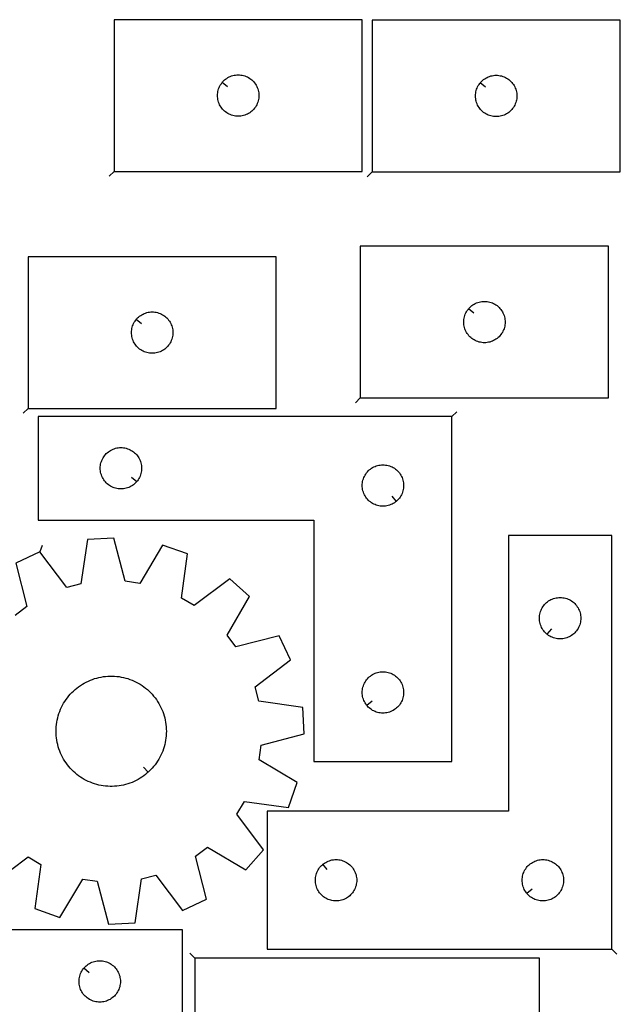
# Model space of a CAD drawing. Header units: millimetres. Extents: x 7 to 1243, y 7 to 1755.
# Tile 16 of 16: x 982 to 1243, y 1327 to 1755. Entities that reach past the tile are written whole.
import ezdxf

# ---------------------------------------------------------------- set-up
doc = ezdxf.new("R2010")
doc.units = ezdxf.units.MM
doc.layers.add('CUT', color=7, linetype='CONTINUOUS', true_color=0x000000)
doc.layers.add('LEADIN', color=1, linetype='CONTINUOUS', true_color=0xff0000)

msp = doc.modelspace()

# ---------------------------------------------------------------- linework, layer by layer
at = {"layer": 'CUT'}
for points in [[(1023.218192, 1689.222474), (1131.218192, 1689.222474), (1131.218192, 1755.222474), (1023.218192, 1755.222474)], [(1135.476706, 1689.038392), (1243.476706, 1689.038392), (1243.476706, 1755.038392), (1135.476706, 1755.038392)], [(1070.264823, 1727.928957), (1070.451634, 1728.156586), (1070.854231, 1728.586435), (1071.28408, 1728.989032), (1071.739339, 1729.362654), (1072.21806, 1729.705701), (1072.718192, 1730.016703), (1073.237594, 1730.294329), (1073.774041, 1730.53739), (1074.325237, 1730.744845), (1074.88882, 1730.915807), (1075.462379, 1731.049542), (1076.043456, 1731.145478), (1076.629564, 1731.203204), (1077.218192, 1731.222474), (1077.80682, 1731.203204), (1078.392928, 1731.145478), (1078.974005, 1731.049542), (1079.547563, 1730.915807), (1080.111147, 1730.744845), (1080.662343, 1730.53739), (1081.19879, 1730.294329), (1081.718192, 1730.016703), (1082.218324, 1729.705701), (1082.697045, 1729.362654), (1083.152304, 1728.989032), (1083.582153, 1728.586435), (1083.98475, 1728.156586), (1084.358372, 1727.701327), (1084.701418, 1727.222606), (1085.01242, 1726.722474), (1085.290047, 1726.203072), (1085.533108, 1725.666625), (1085.740563, 1725.115429), (1085.911524, 1724.551846), (1086.045259, 1723.978287), (1086.141196, 1723.39721), (1086.198922, 1722.811102), (1086.218192, 1722.222474), (1086.198922, 1721.633846), (1086.141196, 1721.047738), (1086.045259, 1720.466661), (1085.911524, 1719.893103), (1085.740563, 1719.329519), (1085.533108, 1718.778323), (1085.290047, 1718.241876), (1085.01242, 1717.722474), (1084.701418, 1717.222342), (1084.358372, 1716.743621), (1083.98475, 1716.288362), (1083.582153, 1715.858513), (1083.152304, 1715.455916), (1082.697045, 1715.082294), (1082.218324, 1714.739248), (1081.718192, 1714.428245), (1081.19879, 1714.150619), (1080.662343, 1713.907558), (1080.111147, 1713.700103), (1079.547563, 1713.529142), (1078.974005, 1713.395407), (1078.392928, 1713.29947), (1077.80682, 1713.241744), (1077.218192, 1713.222474), (1076.629564, 1713.241744), (1076.043456, 1713.29947), (1075.462379, 1713.395407), (1074.88882, 1713.529142), (1074.325237, 1713.700103), (1073.774041, 1713.907558), (1073.237594, 1714.150619), (1072.718192, 1714.428245), (1072.21806, 1714.739248), (1071.739339, 1715.082294), (1071.28408, 1715.455916), (1070.854231, 1715.858513), (1070.451634, 1716.288362), (1070.078012, 1716.743621), (1069.734965, 1717.222342), (1069.423963, 1717.722474), (1069.146337, 1718.241876), (1068.903276, 1718.778323), (1068.695821, 1719.329519), (1068.524859, 1719.893103), (1068.391124, 1720.466661), (1068.295188, 1721.047738), (1068.237462, 1721.633846), (1068.218192, 1722.222474), (1068.237462, 1722.811102), (1068.295188, 1723.39721), (1068.391124, 1723.978287), (1068.524859, 1724.551846), (1068.695821, 1725.115429), (1068.903276, 1725.666625), (1069.146337, 1726.203072), (1069.423963, 1726.722474), (1069.734965, 1727.222606), (1070.078012, 1727.701327)], [(1182.523337, 1727.744875), (1182.710148, 1727.972504), (1183.112745, 1728.402353), (1183.542594, 1728.80495), (1183.997853, 1729.178572), (1184.476574, 1729.521619), (1184.976706, 1729.832621), (1185.496108, 1730.110247), (1186.032555, 1730.353308), (1186.583751, 1730.560763), (1187.147335, 1730.731725), (1187.720893, 1730.86546), (1188.301971, 1730.961396), (1188.888078, 1731.019122), (1189.476706, 1731.038392), (1190.065334, 1731.019122), (1190.651442, 1730.961396), (1191.232519, 1730.86546), (1191.806078, 1730.731725), (1192.369661, 1730.560763), (1192.920857, 1730.353308), (1193.457304, 1730.110247), (1193.976706, 1729.832621), (1194.476838, 1729.521619), (1194.955559, 1729.178572), (1195.410819, 1728.80495), (1195.840667, 1728.402353), (1196.243265, 1727.972504), (1196.616886, 1727.517245), (1196.959933, 1727.038524), (1197.270935, 1726.538392), (1197.548561, 1726.01899), (1197.791622, 1725.482543), (1197.999077, 1724.931347), (1198.170039, 1724.367763), (1198.303774, 1723.794205), (1198.39971, 1723.213128), (1198.457437, 1722.62702), (1198.476706, 1722.038392), (1198.457437, 1721.449764), (1198.39971, 1720.863656), (1198.303774, 1720.282579), (1198.170039, 1719.709021), (1197.999077, 1719.145437), (1197.791622, 1718.594241), (1197.548561, 1718.057794), (1197.270935, 1717.538392), (1196.959933, 1717.03826), (1196.616886, 1716.559539), (1196.243265, 1716.10428), (1195.840667, 1715.674431), (1195.410819, 1715.271834), (1194.955559, 1714.898212), (1194.476838, 1714.555166), (1193.976706, 1714.244163), (1193.457304, 1713.966537), (1192.920857, 1713.723476), (1192.369661, 1713.516021), (1191.806078, 1713.34506), (1191.232519, 1713.211325), (1190.651442, 1713.115388), (1190.065334, 1713.057662), (1189.476706, 1713.038392), (1188.888078, 1713.057662), (1188.301971, 1713.115388), (1187.720893, 1713.211325), (1187.147335, 1713.34506), (1186.583751, 1713.516021), (1186.032555, 1713.723476), (1185.496108, 1713.966537), (1184.976706, 1714.244163), (1184.476574, 1714.555166), (1183.997853, 1714.898212), (1183.542594, 1715.271834), (1183.112745, 1715.674431), (1182.710148, 1716.10428), (1182.336526, 1716.559539), (1181.99348, 1717.03826), (1181.682478, 1717.538392), (1181.404852, 1718.057794), (1181.16179, 1718.594241), (1180.954335, 1719.145437), (1180.783374, 1719.709021), (1180.649639, 1720.282579), (1180.553702, 1720.863656), (1180.495976, 1721.449764), (1180.476706, 1722.038392), (1180.495976, 1722.62702), (1180.553702, 1723.213128), (1180.649639, 1723.794205), (1180.783374, 1724.367763), (1180.954335, 1724.931347), (1181.16179, 1725.482543), (1181.404852, 1726.01899), (1181.682478, 1726.538392), (1181.99348, 1727.038524), (1182.336526, 1727.517245)], [(1130.354987, 1590.697083), (1238.354987, 1590.697083), (1238.354987, 1656.697083), (1130.354987, 1656.697083)], [(985.797599, 1586.105775), (1093.797599, 1586.105775), (1093.797599, 1652.105775), (985.797599, 1652.105775)], [(1177.401618, 1629.403566), (1177.588429, 1629.631196), (1177.991026, 1630.061045), (1178.420875, 1630.463642), (1178.876134, 1630.837264), (1179.354855, 1631.18031), (1179.854987, 1631.491312), (1180.374389, 1631.768938), (1180.910836, 1632.011999), (1181.462032, 1632.219455), (1182.025615, 1632.390416), (1182.599174, 1632.524151), (1183.180251, 1632.620087), (1183.766359, 1632.677814), (1184.354987, 1632.697083), (1184.943615, 1632.677814), (1185.529723, 1632.620087), (1186.1108, 1632.524151), (1186.684358, 1632.390416), (1187.247942, 1632.219455), (1187.799138, 1632.011999), (1188.335585, 1631.768938), (1188.854987, 1631.491312), (1189.355119, 1631.18031), (1189.83384, 1630.837264), (1190.289099, 1630.463642), (1190.718948, 1630.061045), (1191.121545, 1629.631196), (1191.495167, 1629.175936), (1191.838213, 1628.697216), (1192.149216, 1628.197083), (1192.426842, 1627.677682), (1192.669903, 1627.141234), (1192.877358, 1626.590039), (1193.048319, 1626.026455), (1193.182054, 1625.452896), (1193.277991, 1624.871819), (1193.335717, 1624.285712), (1193.354987, 1623.697083), (1193.335717, 1623.108455), (1193.277991, 1622.522348), (1193.182054, 1621.941271), (1193.048319, 1621.367712), (1192.877358, 1620.804128), (1192.669903, 1620.252933), (1192.426842, 1619.716485), (1192.149216, 1619.197083), (1191.838213, 1618.696951), (1191.495167, 1618.218231), (1191.121545, 1617.762971), (1190.718948, 1617.333122), (1190.289099, 1616.930525), (1189.83384, 1616.556903), (1189.355119, 1616.213857), (1188.854987, 1615.902855), (1188.335585, 1615.625229), (1187.799138, 1615.382168), (1187.247942, 1615.174712), (1186.684358, 1615.003751), (1186.1108, 1614.870016), (1185.529723, 1614.77408), (1184.943615, 1614.716353), (1184.354987, 1614.697083), (1183.766359, 1614.716353), (1183.180251, 1614.77408), (1182.599174, 1614.870016), (1182.025615, 1615.003751), (1181.462032, 1615.174712), (1180.910836, 1615.382168), (1180.374389, 1615.625229), (1179.854987, 1615.902855), (1179.354855, 1616.213857), (1178.876134, 1616.556903), (1178.420875, 1616.930525), (1177.991026, 1617.333122), (1177.588429, 1617.762971), (1177.214807, 1618.218231), (1176.87176, 1618.696951), (1176.560758, 1619.197083), (1176.283132, 1619.716485), (1176.040071, 1620.252933), (1175.832616, 1620.804128), (1175.661654, 1621.367712), (1175.527919, 1621.941271), (1175.431983, 1622.522348), (1175.374257, 1623.108455), (1175.354987, 1623.697083), (1175.374257, 1624.285712), (1175.431983, 1624.871819), (1175.527919, 1625.452896), (1175.661654, 1626.026455), (1175.832616, 1626.590039), (1176.040071, 1627.141234), (1176.283132, 1627.677682), (1176.560758, 1628.197083), (1176.87176, 1628.697216), (1177.214807, 1629.175936)], [(1032.844229, 1624.812257), (1033.03104, 1625.039887), (1033.433638, 1625.469736), (1033.863486, 1625.872333), (1034.318746, 1626.245955), (1034.797466, 1626.589001), (1035.297599, 1626.900004), (1035.817, 1627.17763), (1036.353448, 1627.420691), (1036.904643, 1627.628146), (1037.468227, 1627.799107), (1038.041786, 1627.932842), (1038.622863, 1628.028779), (1039.20897, 1628.086505), (1039.797599, 1628.105775), (1040.386227, 1628.086505), (1040.972334, 1628.028779), (1041.553411, 1627.932842), (1042.12697, 1627.799107), (1042.690554, 1627.628146), (1043.241749, 1627.420691), (1043.778197, 1627.17763), (1044.297599, 1626.900004), (1044.797731, 1626.589001), (1045.276451, 1626.245955), (1045.731711, 1625.872333), (1046.16156, 1625.469736), (1046.564157, 1625.039887), (1046.937779, 1624.584628), (1047.280825, 1624.105907), (1047.591827, 1623.605775), (1047.869453, 1623.086373), (1048.112514, 1622.549926), (1048.31997, 1621.99873), (1048.490931, 1621.435146), (1048.624666, 1620.861588), (1048.720602, 1620.280511), (1048.778329, 1619.694403), (1048.797599, 1619.105775), (1048.778329, 1618.517147), (1048.720602, 1617.931039), (1048.624666, 1617.349962), (1048.490931, 1616.776403), (1048.31997, 1616.21282), (1048.112514, 1615.661624), (1047.869453, 1615.125177), (1047.591827, 1614.605775), (1047.280825, 1614.105643), (1046.937779, 1613.626922), (1046.564157, 1613.171663), (1046.16156, 1612.741814), (1045.731711, 1612.339217), (1045.276451, 1611.965595), (1044.797731, 1611.622548), (1044.297599, 1611.311546), (1043.778197, 1611.03392), (1043.241749, 1610.790859), (1042.690554, 1610.583404), (1042.12697, 1610.412442), (1041.553411, 1610.278707), (1040.972334, 1610.182771), (1040.386227, 1610.125045), (1039.797599, 1610.105775), (1039.20897, 1610.125045), (1038.622863, 1610.182771), (1038.041786, 1610.278707), (1037.468227, 1610.412442), (1036.904643, 1610.583404), (1036.353448, 1610.790859), (1035.817, 1611.03392), (1035.297599, 1611.311546), (1034.797466, 1611.622548), (1034.318746, 1611.965595), (1033.863486, 1612.339217), (1033.433638, 1612.741814), (1033.03104, 1613.171663), (1032.657419, 1613.626922), (1032.314372, 1614.105643), (1032.00337, 1614.605775), (1031.725744, 1615.125177), (1031.482683, 1615.661624), (1031.275227, 1616.21282), (1031.104266, 1616.776403), (1030.970531, 1617.349962), (1030.874595, 1617.931039), (1030.816868, 1618.517147), (1030.797599, 1619.105775), (1030.816868, 1619.694403), (1030.874595, 1620.280511), (1030.970531, 1620.861588), (1031.104266, 1621.435146), (1031.275227, 1621.99873), (1031.482683, 1622.549926), (1031.725744, 1623.086373), (1032.00337, 1623.605775), (1032.314372, 1624.105907), (1032.657419, 1624.584628)], [(1170.188343, 1582.577004), (990.188343, 1582.577004), (990.188343, 1537.577004), (1110.188343, 1537.577004), (1110.188343, 1432.577004), (1170.188343, 1432.577004)], [(1033.141712, 1554.370521), (1032.954901, 1554.142892), (1032.552304, 1553.713043), (1032.122455, 1553.310446), (1031.667196, 1552.936824), (1031.188475, 1552.593778), (1030.688343, 1552.282775), (1030.168941, 1552.005149), (1029.632494, 1551.762088), (1029.081298, 1551.554633), (1028.517714, 1551.383672), (1027.944156, 1551.249937), (1027.363079, 1551.154), (1026.776971, 1551.096274), (1026.188343, 1551.077004), (1025.599715, 1551.096274), (1025.013607, 1551.154), (1024.43253, 1551.249937), (1023.858971, 1551.383672), (1023.295388, 1551.554633), (1022.744192, 1551.762088), (1022.207745, 1552.005149), (1021.688343, 1552.282775), (1021.188211, 1552.593778), (1020.70949, 1552.936824), (1020.254231, 1553.310446), (1019.824382, 1553.713043), (1019.421785, 1554.142892), (1019.048163, 1554.598151), (1018.705116, 1555.076872), (1018.394114, 1555.577004), (1018.116488, 1556.096406), (1017.873427, 1556.632853), (1017.665972, 1557.184049), (1017.49501, 1557.747633), (1017.361275, 1558.321191), (1017.265339, 1558.902268), (1017.207613, 1559.488376), (1017.188343, 1560.077004), (1017.207613, 1560.665632), (1017.265339, 1561.25174), (1017.361275, 1561.832817), (1017.49501, 1562.406375), (1017.665972, 1562.969959), (1017.873427, 1563.521155), (1018.116488, 1564.057602), (1018.394114, 1564.577004), (1018.705116, 1565.077136), (1019.048163, 1565.555857), (1019.421785, 1566.011116), (1019.824382, 1566.440965), (1020.254231, 1566.843562), (1020.70949, 1567.217184), (1021.188211, 1567.560231), (1021.688343, 1567.871233), (1022.207745, 1568.148859), (1022.744192, 1568.39192), (1023.295388, 1568.599375), (1023.858971, 1568.770336), (1024.43253, 1568.904072), (1025.013607, 1569.000008), (1025.599715, 1569.057734), (1026.188343, 1569.077004), (1026.776971, 1569.057734), (1027.363079, 1569.000008), (1027.944156, 1568.904072), (1028.517714, 1568.770336), (1029.081298, 1568.599375), (1029.632494, 1568.39192), (1030.168941, 1568.148859), (1030.688343, 1567.871233), (1031.188475, 1567.560231), (1031.667196, 1567.217184), (1032.122455, 1566.843562), (1032.552304, 1566.440965), (1032.954901, 1566.011116), (1033.328523, 1565.555857), (1033.671569, 1565.077136), (1033.982571, 1564.577004), (1034.260198, 1564.057602), (1034.503259, 1563.521155), (1034.710714, 1562.969959), (1034.881675, 1562.406375), (1035.01541, 1561.832817), (1035.111347, 1561.25174), (1035.169073, 1560.665632), (1035.188343, 1560.077004), (1035.169073, 1559.488376), (1035.111347, 1558.902268), (1035.01541, 1558.321191), (1034.881675, 1557.747633), (1034.710714, 1557.184049), (1034.503259, 1556.632853), (1034.260198, 1556.096406), (1033.982571, 1555.577004), (1033.671569, 1555.076872), (1033.328523, 1554.598151)], [(1145.894825, 1545.623635), (1145.667196, 1545.436824), (1145.188475, 1545.093778), (1144.688343, 1544.782775), (1144.168941, 1544.505149), (1143.632494, 1544.262088), (1143.081298, 1544.054633), (1142.517714, 1543.883672), (1141.944156, 1543.749937), (1141.363079, 1543.654), (1140.776971, 1543.596274), (1140.188343, 1543.577004), (1139.599715, 1543.596274), (1139.013607, 1543.654), (1138.43253, 1543.749937), (1137.858971, 1543.883672), (1137.295388, 1544.054633), (1136.744192, 1544.262088), (1136.207745, 1544.505149), (1135.688343, 1544.782775), (1135.188211, 1545.093778), (1134.70949, 1545.436824), (1134.254231, 1545.810446), (1133.824382, 1546.213043), (1133.421785, 1546.642892), (1133.048163, 1547.098151), (1132.705116, 1547.576872), (1132.394114, 1548.077004), (1132.116488, 1548.596406), (1131.873427, 1549.132853), (1131.665972, 1549.684049), (1131.49501, 1550.247633), (1131.361275, 1550.821191), (1131.265339, 1551.402268), (1131.207613, 1551.988376), (1131.188343, 1552.577004), (1131.207613, 1553.165632), (1131.265339, 1553.75174), (1131.361275, 1554.332817), (1131.49501, 1554.906375), (1131.665972, 1555.469959), (1131.873427, 1556.021155), (1132.116488, 1556.557602), (1132.394114, 1557.077004), (1132.705116, 1557.577136), (1133.048163, 1558.055857), (1133.421785, 1558.511116), (1133.824382, 1558.940965), (1134.254231, 1559.343562), (1134.70949, 1559.717184), (1135.188211, 1560.060231), (1135.688343, 1560.371233), (1136.207745, 1560.648859), (1136.744192, 1560.89192), (1137.295388, 1561.099375), (1137.858971, 1561.270336), (1138.43253, 1561.404072), (1139.013607, 1561.500008), (1139.599715, 1561.557734), (1140.188343, 1561.577004), (1140.776971, 1561.557734), (1141.363079, 1561.500008), (1141.944156, 1561.404072), (1142.517714, 1561.270336), (1143.081298, 1561.099375), (1143.632494, 1560.89192), (1144.168941, 1560.648859), (1144.688343, 1560.371233), (1145.188475, 1560.060231), (1145.667196, 1559.717184), (1146.122455, 1559.343562), (1146.552304, 1558.940965), (1146.954901, 1558.511116), (1147.328523, 1558.055857), (1147.671569, 1557.577136), (1147.982571, 1557.077004), (1148.260198, 1556.557602), (1148.503259, 1556.021155), (1148.710714, 1555.469959), (1148.881675, 1554.906375), (1149.01541, 1554.332817), (1149.111347, 1553.75174), (1149.169073, 1553.165632), (1149.188343, 1552.577004), (1149.169073, 1551.988376), (1149.111347, 1551.402268), (1149.01541, 1550.821191), (1148.881675, 1550.247633), (1148.710714, 1549.684049), (1148.503259, 1549.132853), (1148.260198, 1548.596406), (1147.982571, 1548.077004), (1147.671569, 1547.576872), (1147.328523, 1547.098151), (1146.954901, 1546.642892), (1146.552304, 1546.213043), (1146.122455, 1545.810446)], [(1239.783289, 1350.865381), (1239.783289, 1530.865381), (1194.783289, 1530.865381), (1194.783289, 1410.865381), (1089.783289, 1410.865381), (1089.783289, 1350.865381)], [(1211.576807, 1487.912012), (1211.349177, 1488.098823), (1210.919328, 1488.50142), (1210.516731, 1488.931269), (1210.143109, 1489.386528), (1209.800063, 1489.865249), (1209.489061, 1490.365381), (1209.211435, 1490.884783), (1208.968373, 1491.42123), (1208.760918, 1491.972426), (1208.589957, 1492.53601), (1208.456222, 1493.109568), (1208.360286, 1493.690645), (1208.302559, 1494.276753), (1208.283289, 1494.865381), (1208.302559, 1495.454009), (1208.360286, 1496.040117), (1208.456222, 1496.621194), (1208.589957, 1497.194752), (1208.760918, 1497.758336), (1208.968373, 1498.309532), (1209.211435, 1498.845979), (1209.489061, 1499.365381), (1209.800063, 1499.865513), (1210.143109, 1500.344234), (1210.516731, 1500.799493), (1210.919328, 1501.229342), (1211.349177, 1501.631939), (1211.804436, 1502.005561), (1212.283157, 1502.348607), (1212.783289, 1502.65961), (1213.302691, 1502.937236), (1213.839138, 1503.180297), (1214.390334, 1503.387752), (1214.953918, 1503.558713), (1215.527476, 1503.692448), (1216.108554, 1503.788385), (1216.694661, 1503.846111), (1217.283289, 1503.865381), (1217.871917, 1503.846111), (1218.458025, 1503.788385), (1219.039102, 1503.692448), (1219.612661, 1503.558713), (1220.176244, 1503.387752), (1220.72744, 1503.180297), (1221.263887, 1502.937236), (1221.783289, 1502.65961), (1222.283421, 1502.348607), (1222.762142, 1502.005561), (1223.217402, 1501.631939), (1223.64725, 1501.229342), (1224.049848, 1500.799493), (1224.423469, 1500.344234), (1224.766516, 1499.865513), (1225.077518, 1499.365381), (1225.355144, 1498.845979), (1225.598205, 1498.309532), (1225.80566, 1497.758336), (1225.976622, 1497.194752), (1226.110357, 1496.621194), (1226.206293, 1496.040117), (1226.26402, 1495.454009), (1226.283289, 1494.865381), (1226.26402, 1494.276753), (1226.206293, 1493.690645), (1226.110357, 1493.109568), (1225.976622, 1492.53601), (1225.80566, 1491.972426), (1225.598205, 1491.42123), (1225.355144, 1490.884783), (1225.077518, 1490.365381), (1224.766516, 1489.865249), (1224.423469, 1489.386528), (1224.049848, 1488.931269), (1223.64725, 1488.50142), (1223.217402, 1488.098823), (1222.762142, 1487.725201), (1222.283421, 1487.382154), (1221.783289, 1487.071152), (1221.263887, 1486.793526), (1220.72744, 1486.550465), (1220.176244, 1486.34301), (1219.612661, 1486.172048), (1219.039102, 1486.038313), (1218.458025, 1485.942377), (1217.871917, 1485.884651), (1217.283289, 1485.865381), (1216.694661, 1485.884651), (1216.108554, 1485.942377), (1215.527476, 1486.038313), (1214.953918, 1486.172048), (1214.390334, 1486.34301), (1213.839138, 1486.550465), (1213.302691, 1486.793526), (1212.783289, 1487.071152), (1212.283157, 1487.382154), (1211.804436, 1487.725201)], [(1038.029722, 1427.865627), (1037.666144, 1427.537779), (1036.912846, 1426.912289), (1036.134663, 1426.318045), (1035.332889, 1425.756037), (1034.508858, 1425.2272), (1033.663943, 1424.732413), (1032.799549, 1424.272502), (1031.917116, 1423.848231), (1031.018111, 1423.460305), (1030.104032, 1423.109372), (1029.176399, 1422.796015), (1028.236757, 1422.520756), (1027.286669, 1422.284052), (1026.327717, 1422.086298), (1025.361497, 1421.927823), (1024.389618, 1421.80889), (1023.413696, 1421.729698), (1022.435356, 1421.690379), (1021.456226, 1421.690997), (1020.477937, 1421.731552), (1019.502115, 1421.811976), (1018.530387, 1421.932136), (1017.564368, 1422.091831), (1016.605666, 1422.290796), (1015.655878, 1422.5287), (1014.716585, 1422.805146), (1013.789348, 1423.119674), (1012.875713, 1423.471761), (1011.977199, 1423.860821), (1011.095302, 1424.286207), (1010.23149, 1424.747209), (1009.3872, 1425.243062), (1008.563838, 1425.77294), (1007.762774, 1426.33596), (1006.985342, 1426.931186), (1006.232835, 1427.557627), (1005.506506, 1428.214241), (1004.807563, 1428.899934), (1004.137171, 1429.613565), (1003.496445, 1430.353946), (1002.886451, 1431.119846), (1002.308205, 1431.909989), (1001.762668, 1432.723061), (1001.25075, 1433.557707), (1000.773302, 1434.41254), (1000.331118, 1435.286135), (999.924936, 1436.17704), (999.55543, 1437.08377), (999.223215, 1438.004818), (998.928846, 1438.93865), (998.672811, 1439.883711), (998.455537, 1440.83843), (998.277385, 1441.801216), (998.138652, 1442.770467), (998.03957, 1443.744571), (997.980301, 1444.721905), (997.960947, 1445.700844), (997.981538, 1446.679757), (998.04204, 1447.657016), (998.142353, 1448.630993), (998.28231, 1449.600069), (998.461677, 1450.562629), (998.680157, 1451.517072), (998.937385, 1452.46181), (999.232933, 1453.395269), (999.56631, 1454.315897), (999.936961, 1455.22216), (1000.344269, 1456.112551), (1000.787555, 1456.985587), (1001.266082, 1457.839816), (1001.779054, 1458.673815), (1002.325617, 1459.486197), (1002.904861, 1460.275609), (1003.515821, 1461.040738), (1004.157482, 1461.78031), (1004.828775, 1462.493094), (1005.528583, 1463.177904), (1006.25574, 1463.8336), (1007.009038, 1464.45909), (1007.787221, 1465.053334), (1008.588995, 1465.615342), (1009.413026, 1466.144179), (1010.257941, 1466.638965), (1011.122335, 1467.098877), (1012.004768, 1467.523148), (1012.903773, 1467.911073), (1013.817852, 1468.262006), (1014.745485, 1468.575364), (1015.685127, 1468.850623), (1016.635215, 1469.087327), (1017.594167, 1469.285081), (1018.560387, 1469.443556), (1019.532266, 1469.562488), (1020.508188, 1469.64168), (1021.486528, 1469.681), (1022.465658, 1469.680382), (1023.443947, 1469.639827), (1024.419769, 1469.559402), (1025.391497, 1469.439243), (1026.357516, 1469.279547), (1027.316218, 1469.080582), (1028.266006, 1468.842679), (1029.205299, 1468.566233), (1030.132536, 1468.251705), (1031.046171, 1467.899618), (1031.944685, 1467.510558), (1032.826582, 1467.085172), (1033.690394, 1466.624169), (1034.534684, 1466.128317), (1035.358046, 1465.598439), (1036.15911, 1465.035419), (1036.936542, 1464.440193), (1037.689049, 1463.813752), (1038.415378, 1463.157138), (1039.114321, 1462.471445), (1039.784713, 1461.757814), (1040.425439, 1461.017432), (1041.035433, 1460.251533), (1041.613679, 1459.461389), (1042.159216, 1458.648318), (1042.671134, 1457.813671), (1043.148582, 1456.958839), (1043.590766, 1456.085244), (1043.996948, 1455.194339), (1044.366454, 1454.287608), (1044.698669, 1453.366561), (1044.993038, 1452.432729), (1045.249073, 1451.487667), (1045.466347, 1450.532949), (1045.644499, 1449.570163), (1045.783232, 1448.600912), (1045.882314, 1447.626808), (1045.941583, 1446.649474), (1045.960937, 1445.670535), (1045.940346, 1444.691622), (1045.879844, 1443.714363), (1045.779531, 1442.740385), (1045.639574, 1441.77131), (1045.460207, 1440.80875), (1045.241727, 1439.854306), (1044.984499, 1438.909569), (1044.688951, 1437.97611), (1044.355574, 1437.055482), (1043.984923, 1436.149219), (1043.577615, 1435.258828), (1043.134329, 1434.385792), (1042.655802, 1433.531563), (1042.14283, 1432.697564), (1041.596267, 1431.885182), (1041.017023, 1431.095769), (1040.406063, 1430.330641), (1039.764402, 1429.591069), (1039.093109, 1428.878285), (1038.393301, 1428.193475)], [(1133.234974, 1456.870521), (1133.048163, 1457.098151), (1132.705116, 1457.576872), (1132.394114, 1458.077004), (1132.116488, 1458.596406), (1131.873427, 1459.132853), (1131.665972, 1459.684049), (1131.49501, 1460.247633), (1131.361275, 1460.821191), (1131.265339, 1461.402268), (1131.207613, 1461.988376), (1131.188343, 1462.577004), (1131.207613, 1463.165632), (1131.265339, 1463.75174), (1131.361275, 1464.332817), (1131.49501, 1464.906375), (1131.665972, 1465.469959), (1131.873427, 1466.021155), (1132.116488, 1466.557602), (1132.394114, 1467.077004), (1132.705116, 1467.577136), (1133.048163, 1468.055857), (1133.421785, 1468.511116), (1133.824382, 1468.940965), (1134.254231, 1469.343562), (1134.70949, 1469.717184), (1135.188211, 1470.060231), (1135.688343, 1470.371233), (1136.207745, 1470.648859), (1136.744192, 1470.89192), (1137.295388, 1471.099375), (1137.858971, 1471.270336), (1138.43253, 1471.404072), (1139.013607, 1471.500008), (1139.599715, 1471.557734), (1140.188343, 1471.577004), (1140.776971, 1471.557734), (1141.363079, 1471.500008), (1141.944156, 1471.404072), (1142.517714, 1471.270336), (1143.081298, 1471.099375), (1143.632494, 1470.89192), (1144.168941, 1470.648859), (1144.688343, 1470.371233), (1145.188475, 1470.060231), (1145.667196, 1469.717184), (1146.122455, 1469.343562), (1146.552304, 1468.940965), (1146.954901, 1468.511116), (1147.328523, 1468.055857), (1147.671569, 1467.577136), (1147.982571, 1467.077004), (1148.260198, 1466.557602), (1148.503259, 1466.021155), (1148.710714, 1465.469959), (1148.881675, 1464.906375), (1149.01541, 1464.332817), (1149.111347, 1463.75174), (1149.169073, 1463.165632), (1149.188343, 1462.577004), (1149.169073, 1461.988376), (1149.111347, 1461.402268), (1149.01541, 1460.821191), (1148.881675, 1460.247633), (1148.710714, 1459.684049), (1148.503259, 1459.132853), (1148.260198, 1458.596406), (1147.982571, 1458.077004), (1147.671569, 1457.576872), (1147.328523, 1457.098151), (1146.954901, 1456.642892), (1146.552304, 1456.213043), (1146.122455, 1455.810446), (1145.667196, 1455.436824), (1145.188475, 1455.093778), (1144.688343, 1454.782775), (1144.168941, 1454.505149), (1143.632494, 1454.262088), (1143.081298, 1454.054633), (1142.517714, 1453.883672), (1141.944156, 1453.749937), (1141.363079, 1453.654), (1140.776971, 1453.596274), (1140.188343, 1453.577004), (1139.599715, 1453.596274), (1139.013607, 1453.654), (1138.43253, 1453.749937), (1137.858971, 1453.883672), (1137.295388, 1454.054633), (1136.744192, 1454.262088), (1136.207745, 1454.505149), (1135.688343, 1454.782775), (1135.188211, 1455.093778), (1134.70949, 1455.436824), (1134.254231, 1455.810446), (1133.824382, 1456.213043), (1133.421785, 1456.642892)], [(872.956046, 1314.350308), (1052.956046, 1314.350308), (1052.956046, 1359.350308), (932.956046, 1359.350308), (932.956046, 1464.350308), (872.956046, 1464.350308)], [(1114.076807, 1387.81875), (1114.304436, 1388.005561), (1114.783157, 1388.348607), (1115.283289, 1388.65961), (1115.802691, 1388.937236), (1116.339138, 1389.180297), (1116.890334, 1389.387752), (1117.453918, 1389.558713), (1118.027476, 1389.692448), (1118.608554, 1389.788385), (1119.194661, 1389.846111), (1119.783289, 1389.865381), (1120.371917, 1389.846111), (1120.958025, 1389.788385), (1121.539102, 1389.692448), (1122.112661, 1389.558713), (1122.676244, 1389.387752), (1123.22744, 1389.180297), (1123.763887, 1388.937236), (1124.283289, 1388.65961), (1124.783421, 1388.348607), (1125.262142, 1388.005561), (1125.717402, 1387.631939), (1126.14725, 1387.229342), (1126.549848, 1386.799493), (1126.923469, 1386.344234), (1127.266516, 1385.865513), (1127.577518, 1385.365381), (1127.855144, 1384.845979), (1128.098205, 1384.309532), (1128.30566, 1383.758336), (1128.476622, 1383.194752), (1128.610357, 1382.621194), (1128.706293, 1382.040117), (1128.76402, 1381.454009), (1128.783289, 1380.865381), (1128.76402, 1380.276753), (1128.706293, 1379.690645), (1128.610357, 1379.109568), (1128.476622, 1378.53601), (1128.30566, 1377.972426), (1128.098205, 1377.42123), (1127.855144, 1376.884783), (1127.577518, 1376.365381), (1127.266516, 1375.865249), (1126.923469, 1375.386528), (1126.549848, 1374.931269), (1126.14725, 1374.50142), (1125.717402, 1374.098823), (1125.262142, 1373.725201), (1124.783421, 1373.382154), (1124.283289, 1373.071152), (1123.763887, 1372.793526), (1123.22744, 1372.550465), (1122.676244, 1372.34301), (1122.112661, 1372.172048), (1121.539102, 1372.038313), (1120.958025, 1371.942377), (1120.371917, 1371.884651), (1119.783289, 1371.865381), (1119.194661, 1371.884651), (1118.608554, 1371.942377), (1118.027476, 1372.038313), (1117.453918, 1372.172048), (1116.890334, 1372.34301), (1116.339138, 1372.550465), (1115.802691, 1372.793526), (1115.283289, 1373.071152), (1114.783157, 1373.382154), (1114.304436, 1373.725201), (1113.849177, 1374.098823), (1113.419328, 1374.50142), (1113.016731, 1374.931269), (1112.643109, 1375.386528), (1112.300063, 1375.865249), (1111.989061, 1376.365381), (1111.711435, 1376.884783), (1111.468373, 1377.42123), (1111.260918, 1377.972426), (1111.089957, 1378.53601), (1110.956222, 1379.109568), (1110.860286, 1379.690645), (1110.802559, 1380.276753), (1110.783289, 1380.865381), (1110.802559, 1381.454009), (1110.860286, 1382.040117), (1110.956222, 1382.621194), (1111.089957, 1383.194752), (1111.260918, 1383.758336), (1111.468373, 1384.309532), (1111.711435, 1384.845979), (1111.989061, 1385.365381), (1112.300063, 1385.865513), (1112.643109, 1386.344234), (1113.016731, 1386.799493), (1113.419328, 1387.229342), (1113.849177, 1387.631939)], [(1202.82992, 1375.158898), (1202.643109, 1375.386528), (1202.300063, 1375.865249), (1201.989061, 1376.365381), (1201.711435, 1376.884783), (1201.468373, 1377.42123), (1201.260918, 1377.972426), (1201.089957, 1378.53601), (1200.956222, 1379.109568), (1200.860286, 1379.690645), (1200.802559, 1380.276753), (1200.783289, 1380.865381), (1200.802559, 1381.454009), (1200.860286, 1382.040117), (1200.956222, 1382.621194), (1201.089957, 1383.194752), (1201.260918, 1383.758336), (1201.468373, 1384.309532), (1201.711435, 1384.845979), (1201.989061, 1385.365381), (1202.300063, 1385.865513), (1202.643109, 1386.344234), (1203.016731, 1386.799493), (1203.419328, 1387.229342), (1203.849177, 1387.631939), (1204.304436, 1388.005561), (1204.783157, 1388.348607), (1205.283289, 1388.65961), (1205.802691, 1388.937236), (1206.339138, 1389.180297), (1206.890334, 1389.387752), (1207.453918, 1389.558713), (1208.027476, 1389.692448), (1208.608554, 1389.788385), (1209.194661, 1389.846111), (1209.783289, 1389.865381), (1210.371917, 1389.846111), (1210.958025, 1389.788385), (1211.539102, 1389.692448), (1212.112661, 1389.558713), (1212.676244, 1389.387752), (1213.22744, 1389.180297), (1213.763887, 1388.937236), (1214.283289, 1388.65961), (1214.783421, 1388.348607), (1215.262142, 1388.005561), (1215.717402, 1387.631939), (1216.14725, 1387.229342), (1216.549848, 1386.799493), (1216.923469, 1386.344234), (1217.266516, 1385.865513), (1217.577518, 1385.365381), (1217.855144, 1384.845979), (1218.098205, 1384.309532), (1218.30566, 1383.758336), (1218.476622, 1383.194752), (1218.610357, 1382.621194), (1218.706293, 1382.040117), (1218.76402, 1381.454009), (1218.783289, 1380.865381), (1218.76402, 1380.276753), (1218.706293, 1379.690645), (1218.610357, 1379.109568), (1218.476622, 1378.53601), (1218.30566, 1377.972426), (1218.098205, 1377.42123), (1217.855144, 1376.884783), (1217.577518, 1376.365381), (1217.266516, 1375.865249), (1216.923469, 1375.386528), (1216.549848, 1374.931269), (1216.14725, 1374.50142), (1215.717402, 1374.098823), (1215.262142, 1373.725201), (1214.783421, 1373.382154), (1214.283289, 1373.071152), (1213.763887, 1372.793526), (1213.22744, 1372.550465), (1212.676244, 1372.34301), (1212.112661, 1372.172048), (1211.539102, 1372.038313), (1210.958025, 1371.942377), (1210.371917, 1371.884651), (1209.783289, 1371.865381), (1209.194661, 1371.884651), (1208.608554, 1371.942377), (1208.027476, 1372.038313), (1207.453918, 1372.172048), (1206.890334, 1372.34301), (1206.339138, 1372.550465), (1205.802691, 1372.793526), (1205.283289, 1373.071152), (1204.783157, 1373.382154), (1204.304436, 1373.725201), (1203.849177, 1374.098823), (1203.419328, 1374.50142), (1203.016731, 1374.931269)], [(1010.002677, 1342.556791), (1010.189488, 1342.784421), (1010.592085, 1343.214269), (1011.021934, 1343.616867), (1011.477193, 1343.990488), (1011.955914, 1344.333535), (1012.456046, 1344.644537), (1012.975448, 1344.922163), (1013.511895, 1345.165224), (1014.063091, 1345.372679), (1014.626675, 1345.543641), (1015.200233, 1345.677376), (1015.78131, 1345.773312), (1016.367418, 1345.831039), (1016.956046, 1345.850308), (1017.544674, 1345.831039), (1018.130782, 1345.773312), (1018.711859, 1345.677376), (1019.285418, 1345.543641), (1019.849001, 1345.372679), (1020.400197, 1345.165224), (1020.936644, 1344.922163), (1021.456046, 1344.644537), (1021.956178, 1344.333535), (1022.434899, 1343.990488), (1022.890158, 1343.616867), (1023.320007, 1343.214269), (1023.722604, 1342.784421), (1024.096226, 1342.329161), (1024.439273, 1341.85044), (1024.750275, 1341.350308), (1025.027901, 1340.830907), (1025.270962, 1340.294459), (1025.478417, 1339.743263), (1025.649379, 1339.17968), (1025.783114, 1338.606121), (1025.87905, 1338.025044), (1025.936776, 1337.438936), (1025.956046, 1336.850308), (1025.936776, 1336.26168), (1025.87905, 1335.675573), (1025.783114, 1335.094495), (1025.649379, 1334.520937), (1025.478417, 1333.957353), (1025.270962, 1333.406157), (1025.027901, 1332.86971), (1024.750275, 1332.350308), (1024.439273, 1331.850176), (1024.096226, 1331.371455), (1023.722604, 1330.916196), (1023.320007, 1330.486347), (1022.890158, 1330.08375), (1022.434899, 1329.710128), (1021.956178, 1329.367082), (1021.456046, 1329.05608), (1020.936644, 1328.778454), (1020.400197, 1328.535393), (1019.849001, 1328.327937), (1019.285418, 1328.156976), (1018.711859, 1328.023241), (1018.130782, 1327.927305), (1017.544674, 1327.869578), (1016.956046, 1327.850308), (1016.367418, 1327.869578), (1015.78131, 1327.927305), (1015.200233, 1328.023241), (1014.626675, 1328.156976), (1014.063091, 1328.327937), (1013.511895, 1328.535393), (1012.975448, 1328.778454), (1012.456046, 1329.05608), (1011.955914, 1329.367082), (1011.477193, 1329.710128), (1011.021934, 1330.08375), (1010.592085, 1330.486347), (1010.189488, 1330.916196), (1009.815866, 1331.371455), (1009.47282, 1331.850176), (1009.161817, 1332.350308), (1008.884191, 1332.86971), (1008.64113, 1333.406157), (1008.433675, 1333.957353), (1008.262714, 1334.520937), (1008.128979, 1335.094495), (1008.033042, 1335.675573), (1007.975316, 1336.26168), (1007.956046, 1336.850308), (1007.975316, 1337.438936), (1008.033042, 1338.025044), (1008.128979, 1338.606121), (1008.262714, 1339.17968), (1008.433675, 1339.743263), (1008.64113, 1340.294459), (1008.884191, 1340.830907), (1009.161817, 1341.350308), (1009.47282, 1341.85044), (1009.815866, 1342.329161)], [(1058.314991, 1346.9567), (1058.314991, 1166.9567), (1103.314991, 1166.9567), (1103.314991, 1286.9567), (1208.314991, 1286.9567), (1208.314991, 1346.9567)]]:
    msp.add_lwpolyline(points, close=True, dxfattribs=at)
msp.add_lwpolyline([(970.336789, 1379.42147), (985.873476, 1390.999629), (991.407418, 1387.725767), (988.740616, 1368.533827), (999.624663, 1364.709825), (1009.54792, 1381.352282), (1015.913469, 1380.445376), (1020.794102, 1361.693794), (1032.313032, 1362.326022), (1035.112134, 1381.499113), (1041.340192, 1383.097231), (1053.025229, 1367.640766), (1063.42539, 1372.632972), (1058.674198, 1391.417769), (1063.8166, 1395.277612), (1080.5271, 1385.46937), (1088.225162, 1394.061536), (1076.647002, 1409.598223), (1079.920864, 1415.132166), (1099.112805, 1412.465363), (1102.936806, 1423.34941), (1086.294349, 1433.272667), (1087.201255, 1439.638216), (1105.952837, 1444.51885), (1105.32061, 1456.03778), (1086.147518, 1458.836881), (1084.5494, 1465.06494), (1100.005865, 1476.749977), (1095.013659, 1487.150138), (1076.228863, 1482.398946), (1072.369019, 1487.541348), (1082.177261, 1504.251848), (1073.585095, 1511.949909), (1058.048408, 1500.37175), (1052.514466, 1503.645612), (1055.181268, 1522.837552), (1044.297221, 1526.661554), (1034.373964, 1510.019097), (1028.008415, 1510.926003), (1023.127782, 1529.677585), (1011.608851, 1529.045357), (1008.80975, 1509.872265), (1002.581692, 1508.274147), (990.896655, 1523.730613), (980.496494, 1518.738407), (985.247686, 1499.95361), (980.105284, 1496.093767)], dxfattribs=at)
at = {"layer": 'LEADIN'}
for p, q in [((1072.583854, 1726.025777), (1070.264823, 1727.928957)), ((1184.842368, 1725.841695), (1182.523337, 1727.744875)), ((1021.096872, 1687.101154), (1023.218192, 1689.222474)), ((1133.355386, 1686.917072), (1135.476706, 1689.038392)), ((1179.720649, 1627.500386), (1177.401618, 1629.403566)), ((1035.163261, 1622.909078), (1032.844229, 1624.812257)), ((1128.233667, 1588.575763), (1130.354987, 1590.697083)), ((983.676278, 1583.984455), (985.797599, 1586.105775)), ((1172.309663, 1584.698324), (1170.188343, 1582.577004)), ((1030.822681, 1556.273701), (1033.141712, 1554.370521)), ((1143.991646, 1547.942666), (1145.894825, 1545.623635)), ((991.891084, 1526.561003), (990.896655, 1523.730613)), ((1213.479987, 1490.231043), (1211.576807, 1487.912012)), ((1135.554005, 1458.773701), (1133.234974, 1456.870521)), ((1036.020707, 1430.093598), (1038.029722, 1427.865627)), ((1115.979987, 1385.499719), (1114.076807, 1387.81875)), ((1205.148951, 1377.062078), (1202.82992, 1375.158898)), ((1241.90461, 1348.744061), (1239.783289, 1350.865381)), ((1056.193671, 1349.07802), (1058.314991, 1346.9567)), ((1012.321708, 1340.653611), (1010.002677, 1342.556791))]:
    msp.add_line(p, q, dxfattribs=at)

doc.saveas('drawing.dxf')
